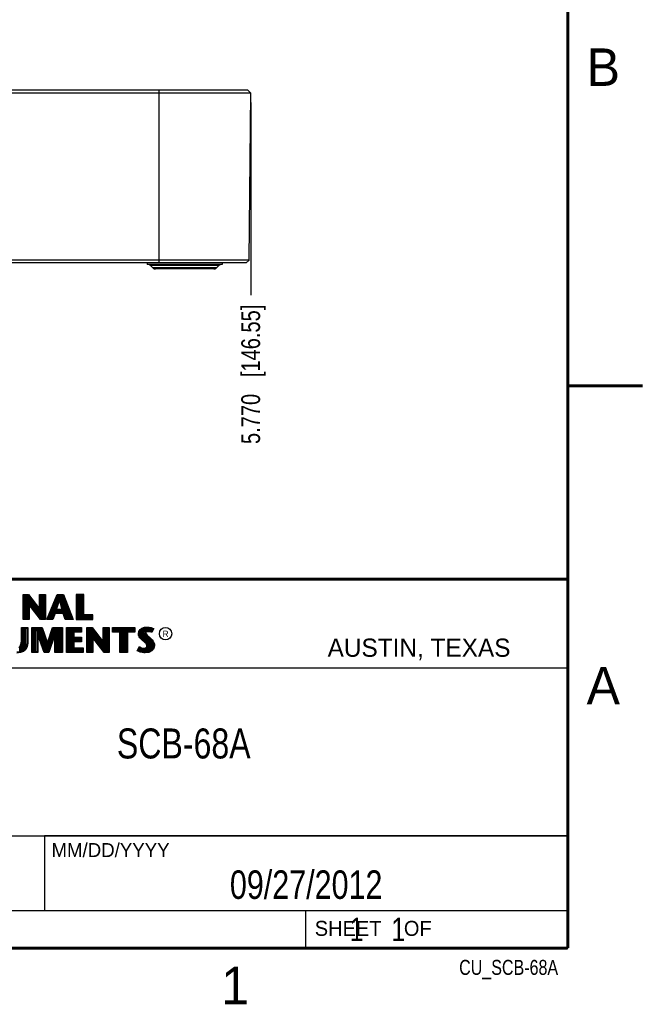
# Model space of a CAD drawing. Header units: inches. Extents: x 0 to 22, y 0 to 17.
# Tile 9 of 12: x 17.8 to 22, y 0.1 to 6.7. Entities that reach past the tile are written whole.
import ezdxf

# ---------------------------------------------------------------- set-up
doc = ezdxf.new("R2010")
doc.units = ezdxf.units.IN
doc.header["$LTSCALE"] = 1.21
doc.header["$MEASUREMENT"] = 0
doc.layers.get('0').update_dxf_attribs({"linetype": 'CONTINUOUS'})
for name, color, linetype in [('DETAIL', 7, 'CONTINUOUS'), ('DIMENSIONS', 7, 'CONTINUOUS'), ('NOTE', 7, 'CONTINUOUS')]:
    doc.layers.add(name, color=color, linetype=linetype)
doc.styles.get("Standard").update_dxf_attribs({"font": 'txt', "width": 0.8})
doc.styles.add('TEXTSTYLE_2', font='txt')
doc.dimstyles.new('DIMSTYLE_2', dxfattribs={"dimtxt": 0.125, "dimasz": 0.18, "dimexe": 0.18, "dimexo": 0.0625, "dimgap": 0.09, "dimtad": 0, "dimtih": 1, "dimtoh": 1, "dimdec": 3, "dimzin": 4, "dimdsep": 46, "dimtxsty": 'STANDARD', "dimblk": '_FILLED', "dimblk1": '_FILLED', "dimblk2": '_FILLED', "dimcen": 0.09, "dimadec": 0, "dimazin": 0, "dimtp": 0.01, "dimtm": 0.01, "dimtfac": 1, "dimtdec": 3, "dimtofl": 0, "dimtmove": 0, "dimatfit": 3, "dimldrblk": '_FILLED', "dimfxl": 1, "dimtolj": 1, "dimtzin": 4, "dimarcsym": 0})

# ---------------------------------------------------------------- blocks, each defined once
blk = doc.blocks.new('*D28')
at = {"layer": 'DIMENSIONS', "color": 2, "linetype": 'CONTINUOUS'}
blk.add_line((19.3849, 6.1385), (19.3849, 4.8535), dxfattribs=at)
at = {"layer": 'DIMENSIONS', "color": 2, "linetype": 'CONTINUOUS', "insert": (19.3224, 4.791), "char_height": 0.125, "width": 1.425, "attachment_point": 3, "rotation": 90, "line_spacing_factor": 0.9}
blk.add_mtext('5.770{\\Ftxt.shx;\\W1.000000;\\H0.125000; }[146.55]', dxfattribs=at)
blk = doc.blocks.new('_FILLED')
at = {"color": 0, "linetype": 'BYBLOCK'}
blk.add_solid([(0, 0), (-1, 0.174), (-1, -0.174)], dxfattribs=at)

msp = doc.modelspace()

# ---------------------------------------------------------------- linework, layer by layer
at = {"color": 7, "linetype": 'CONTINUOUS'}
for p, q in [((19.3849, 6.201), (13.6151, 6.201)), ((19.3651, 6.221), (13.6349, 6.221)), ((18.775, 5.069), (18.775, 6.221)), ((19.3849, 6.201), (19.3651, 6.221)), ((19.3752, 5.0887), (19.3849, 6.201)), ((19.3752, 5.0887), (13.6248, 5.0887)), ((19.3553, 5.069), (13.6447, 5.069)), ((18.695, 5.069), (18.695, 5.059)), ((19.195, 5.059), (18.695, 5.059)), ((19.195, 5.069), (19.195, 5.059)), ((19.3553, 5.069), (19.3752, 5.0887)), ((19.1727, 5.0517), (18.7173, 5.0517)), ((18.7327, 5.0363), (18.7173, 5.0517)), ((19.1573, 5.0363), (18.7327, 5.0363)), ((19.1396, 5.029), (18.7504, 5.029)), ((19.1573, 5.0363), (19.1727, 5.0517))]:
    msp.add_line(p, q, dxfattribs=at)
at = {"color": 2, "linetype": 'CONTINUOUS'}
for p, q in [((16.3737, 2.9596), (21.5037, 2.9596)), ((16.375, 2.96), (21.5, 2.96)), ((21.5037, 2.9596), (21.5037, 1.2496)), ((17.8673, 2.8592), (17.9039, 2.8592)), ((17.8673, 2.6915), (17.8673, 2.8592)), ((17.8721, 2.8543), (17.9015, 2.8543)), ((17.8721, 2.6963), (17.8721, 2.8543)), ((17.879, 2.6963), (17.879, 2.8543)), ((17.8874, 2.6963), (17.8874, 2.8543)), ((17.8941, 2.6963), (17.8941, 2.8543)), ((17.8991, 2.8543), (17.9019, 2.8042)), ((17.9015, 2.8543), (17.9813, 2.7492)), ((17.9039, 2.8592), (17.9764, 2.7636)), ((17.9057, 2.7992), (17.9057, 2.8487)), ((17.9124, 2.7905), (17.9124, 2.8399)), ((17.9191, 2.7818), (17.9191, 2.8311)), ((17.9764, 2.8592), (18.0162, 2.8592)), ((17.9764, 2.7636), (17.9764, 2.8592)), ((17.9813, 2.8543), (18.0114, 2.8543)), ((17.9813, 2.7492), (17.9813, 2.8543)), ((17.9858, 2.695), (17.9858, 2.8543)), ((17.9925, 2.6963), (17.9925, 2.8543)), ((17.9992, 2.6963), (17.9992, 2.8543)), ((18.0059, 2.6963), (18.0059, 2.8543)), ((18.0114, 2.8543), (18.0114, 2.6963)), ((18.0162, 2.8592), (18.0162, 2.6915)), ((18.0262, 2.6915), (18.0946, 2.8591)), ((18.0334, 2.6964), (18.0979, 2.8542)), ((18.086, 2.7364), (18.086, 2.825)), ((18.0926, 2.7814), (18.0926, 2.8414)), ((18.0946, 2.8591), (18.1369, 2.8591)), ((18.0979, 2.8542), (18.1336, 2.8542)), ((18.0993, 2.803), (18.0993, 2.8542)), ((18.106, 2.8228), (18.106, 2.8542)), ((18.1127, 2.8228), (18.1127, 2.8542)), ((18.1193, 2.8002), (18.1193, 2.8542)), ((18.126, 2.7756), (18.126, 2.8542)), ((18.1327, 2.7364), (18.1327, 2.8542)), ((18.1336, 2.8542), (18.1935, 2.6964)), ((18.1369, 2.8591), (18.2005, 2.6915)), ((18.1394, 2.7295), (18.1394, 2.8389)), ((18.272, 2.8591), (18.2214, 2.8591)), ((18.2214, 2.8591), (18.2214, 2.6915)), ((18.2671, 2.8542), (18.2262, 2.8542)), ((18.2262, 2.8542), (18.2262, 2.6964)), ((18.2328, 2.6964), (18.2328, 2.8542)), ((18.2395, 2.6964), (18.2395, 2.8542)), ((18.2462, 2.6964), (18.2462, 2.8542)), ((18.2529, 2.6964), (18.2529, 2.8542)), ((18.2595, 2.6964), (18.2595, 2.8542)), ((18.2671, 2.7179), (18.2671, 2.8542)), ((18.272, 2.7227), (18.272, 2.8591)), ((17.9848, 2.6963), (17.9019, 2.8042)), ((17.9019, 2.8042), (17.9019, 2.6963)), ((17.9824, 2.6915), (17.9067, 2.7899)), ((17.9067, 2.7899), (17.9067, 2.6915)), ((17.9258, 2.7731), (17.9258, 2.8223)), ((17.9324, 2.7645), (17.9324, 2.8135)), ((17.9391, 2.7558), (17.9391, 2.8047)), ((17.9458, 2.7471), (17.9458, 2.7959)), ((17.9525, 2.7384), (17.9525, 2.7871)), ((17.9591, 2.7297), (17.9591, 2.7783)), ((17.9658, 2.7211), (17.9658, 2.7695)), ((17.9725, 2.7124), (17.9725, 2.7607)), ((18.0593, 2.6964), (18.0593, 2.7597)), ((18.0659, 2.7048), (18.0659, 2.776)), ((18.0726, 2.7214), (18.0726, 2.7924)), ((18.0793, 2.7364), (18.0793, 2.8087)), ((18.084, 2.7533), (18.1054, 2.8228)), ((18.0905, 2.7581), (18.109, 2.8179)), ((18.1258, 2.7581), (18.0905, 2.7581)), ((18.1054, 2.8228), (18.1132, 2.8228)), ((18.109, 2.8179), (18.1095, 2.8179)), ((18.1095, 2.8179), (18.1258, 2.7581)), ((18.1132, 2.8228), (18.1321, 2.7533)), ((18.146, 2.7096), (18.146, 2.8213)), ((18.1527, 2.6964), (18.1527, 2.8038)), ((18.1594, 2.6964), (18.1594, 2.7862)), ((18.1661, 2.6964), (18.1661, 2.7686)), ((17.9019, 2.6963), (17.8721, 2.6963)), ((17.9792, 2.7037), (17.9813, 2.7492)), ((18.0114, 2.6963), (17.9848, 2.6963)), ((18.0625, 2.6964), (18.0334, 2.6964)), ((18.0392, 2.6964), (18.0392, 2.7107)), ((18.0459, 2.6964), (18.0459, 2.727)), ((18.0526, 2.6964), (18.0526, 2.7434)), ((18.0786, 2.7364), (18.0625, 2.6964)), ((18.0819, 2.7316), (18.0658, 2.6915)), ((18.137, 2.7364), (18.0786, 2.7364)), ((18.1335, 2.7316), (18.0819, 2.7316)), ((18.1321, 2.7533), (18.084, 2.7533)), ((18.0926, 2.7364), (18.0926, 2.7533)), ((18.0993, 2.7364), (18.0993, 2.7533)), ((18.106, 2.7364), (18.106, 2.7533)), ((18.1127, 2.7364), (18.1127, 2.7533)), ((18.1193, 2.7364), (18.1193, 2.7533)), ((18.126, 2.7364), (18.126, 2.7533)), ((18.147, 2.6915), (18.1335, 2.7316)), ((18.1505, 2.6964), (18.137, 2.7364)), ((18.1935, 2.6964), (18.1505, 2.6964)), ((18.1727, 2.6964), (18.1727, 2.751)), ((18.1794, 2.6964), (18.1794, 2.7334)), ((18.1861, 2.6964), (18.1861, 2.7158)), ((18.2262, 2.6964), (18.3284, 2.6964)), ((18.2662, 2.6964), (18.2662, 2.7179)), ((18.3284, 2.7179), (18.2671, 2.7179)), ((18.3332, 2.7227), (18.272, 2.7227)), ((18.2729, 2.6964), (18.2729, 2.7179)), ((18.2796, 2.6964), (18.2796, 2.7179)), ((18.2862, 2.6964), (18.2862, 2.7179)), ((18.2929, 2.6964), (18.2929, 2.7179)), ((18.2996, 2.6964), (18.2996, 2.7179)), ((18.3063, 2.6964), (18.3063, 2.7179)), ((18.3129, 2.6964), (18.3129, 2.7179)), ((18.3196, 2.6964), (18.3196, 2.7179)), ((18.3284, 2.6964), (18.3284, 2.7179)), ((18.3332, 2.6915), (18.3332, 2.7227)), ((17.8557, 2.6384), (17.899, 2.6384)), ((17.8557, 2.5499), (17.8557, 2.6384)), ((17.8606, 2.6335), (17.8941, 2.6335)), ((17.8606, 2.5499), (17.8606, 2.6335)), ((17.8654, 2.4812), (17.8654, 2.6335)), ((17.9067, 2.6915), (17.8673, 2.6915)), ((17.8721, 2.4868), (17.8721, 2.6335)), ((17.8788, 2.4924), (17.8788, 2.6335)), ((17.8854, 2.5024), (17.8854, 2.6335)), ((17.8941, 2.6335), (17.8941, 2.5349)), ((17.899, 2.6384), (17.899, 2.5345)), ((17.9264, 2.6384), (17.9949, 2.6384)), ((17.9264, 2.4708), (17.9264, 2.6384)), ((17.9313, 2.6335), (17.9914, 2.6335)), ((17.9313, 2.4756), (17.9313, 2.6335)), ((17.9388, 2.4756), (17.9388, 2.6335)), ((17.9455, 2.4756), (17.9455, 2.6335)), ((17.9522, 2.4756), (17.9522, 2.6335)), ((17.9613, 2.6167), (17.9589, 2.6335)), ((17.9655, 2.6046), (17.9655, 2.6335)), ((17.9722, 2.5856), (17.9722, 2.6335)), ((17.9789, 2.5666), (17.9789, 2.6335)), ((18.0162, 2.6915), (17.9824, 2.6915)), ((17.9856, 2.5475), (17.9856, 2.6335)), ((17.9914, 2.6335), (18.03, 2.52)), ((17.9922, 2.5285), (17.9922, 2.6311)), ((17.9949, 2.6384), (18.0298, 2.5355)), ((18.0658, 2.6915), (18.0262, 2.6915)), ((18.0298, 2.5355), (18.0629, 2.6384)), ((18.03, 2.52), (18.0664, 2.6335)), ((18.0629, 2.6384), (18.1299, 2.6384)), ((18.0657, 2.5634), (18.0657, 2.6311)), ((18.0664, 2.6335), (18.1251, 2.6335)), ((18.0723, 2.5831), (18.0723, 2.6335)), ((18.079, 2.6028), (18.079, 2.6335)), ((18.084, 2.6176), (18.0857, 2.6335)), ((18.0924, 2.4756), (18.0924, 2.6335)), ((18.099, 2.4756), (18.099, 2.6335)), ((18.1057, 2.4756), (18.1057, 2.6335)), ((18.1124, 2.4756), (18.1124, 2.6335)), ((18.1191, 2.4756), (18.1191, 2.6335)), ((18.1251, 2.6335), (18.1251, 2.4756)), ((18.1299, 2.6384), (18.1299, 2.4708)), ((18.2005, 2.6915), (18.147, 2.6915)), ((18.1564, 2.6384), (18.2578, 2.6384)), ((18.1564, 2.4708), (18.1564, 2.6384)), ((18.1612, 2.6335), (18.253, 2.6335)), ((18.1612, 2.4756), (18.1612, 2.6335)), ((18.1658, 2.4756), (18.1658, 2.6335)), ((18.1725, 2.4756), (18.1725, 2.6335)), ((18.1791, 2.4756), (18.1791, 2.6335)), ((18.1858, 2.4756), (18.1858, 2.6335)), ((18.1925, 2.4756), (18.1925, 2.6335)), ((18.1992, 2.4756), (18.1992, 2.6335)), ((18.2058, 2.6119), (18.2058, 2.6335)), ((18.2125, 2.6119), (18.2125, 2.6335)), ((18.2192, 2.6119), (18.2192, 2.6335)), ((18.2214, 2.6915), (18.3332, 2.6915)), ((18.2259, 2.6119), (18.2259, 2.6335)), ((18.2325, 2.6119), (18.2325, 2.6335)), ((18.2392, 2.6119), (18.2392, 2.6335)), ((18.2459, 2.6119), (18.2459, 2.6335)), ((18.253, 2.6335), (18.253, 2.6119)), ((18.2578, 2.6384), (18.2578, 2.6071)), ((18.2918, 2.6385), (18.3284, 2.6385)), ((18.2918, 2.4708), (18.2918, 2.6385)), ((18.2967, 2.6336), (18.326, 2.6336)), ((18.2967, 2.4756), (18.2967, 2.6336)), ((18.2993, 2.4756), (18.2993, 2.6336)), ((18.306, 2.4756), (18.306, 2.6336)), ((18.3127, 2.4756), (18.3127, 2.6336)), ((18.3193, 2.4756), (18.3193, 2.6336)), ((18.326, 2.6336), (18.4058, 2.5284)), ((18.3264, 2.5834), (18.326, 2.6336)), ((18.3284, 2.6385), (18.401, 2.5429)), ((18.401, 2.6385), (18.4408, 2.6385)), ((18.401, 2.5429), (18.401, 2.6385)), ((18.4058, 2.6336), (18.4359, 2.6336)), ((18.4058, 2.5284), (18.4058, 2.6336)), ((18.4128, 2.4756), (18.4128, 2.6336)), ((18.4195, 2.4756), (18.4195, 2.6336)), ((18.4261, 2.4756), (18.4261, 2.6336)), ((18.4328, 2.4756), (18.4328, 2.6336)), ((18.4359, 2.6336), (18.4359, 2.4756)), ((18.4408, 2.6385), (18.4408, 2.4708)), ((18.4641, 2.6383), (18.6117, 2.6383)), ((18.4641, 2.607), (18.4641, 2.6383)), ((18.469, 2.6334), (18.6068, 2.6334)), ((18.469, 2.6119), (18.469, 2.6334)), ((18.4729, 2.6119), (18.4729, 2.6334)), ((18.4795, 2.6119), (18.4795, 2.6334)), ((18.4862, 2.6119), (18.4862, 2.6334)), ((18.4929, 2.6119), (18.4929, 2.6334)), ((18.4996, 2.6119), (18.4996, 2.6334)), ((18.5062, 2.6119), (18.5062, 2.6334)), ((18.5129, 2.6119), (18.5129, 2.6334)), ((18.5174, 2.6119), (18.5196, 2.6334)), ((18.5263, 2.4756), (18.5263, 2.6334)), ((18.5329, 2.4756), (18.5329, 2.6334)), ((18.5396, 2.4756), (18.5396, 2.6334)), ((18.5463, 2.4756), (18.5463, 2.6334)), ((18.553, 2.4756), (18.553, 2.6334)), ((18.5584, 2.6119), (18.5596, 2.6334)), ((18.5663, 2.6119), (18.5663, 2.6334)), ((18.573, 2.6119), (18.573, 2.6334)), ((18.5797, 2.6119), (18.5797, 2.6334)), ((18.5863, 2.6119), (18.5863, 2.6334)), ((18.593, 2.6119), (18.593, 2.6334)), ((18.5997, 2.6119), (18.5997, 2.6334)), ((18.6068, 2.6334), (18.6068, 2.6119)), ((18.6117, 2.6383), (18.6117, 2.607)), ((18.648, 2.624), (18.6599, 2.6327)), ((18.6516, 2.6206), (18.6622, 2.6284)), ((18.6599, 2.6327), (18.6766, 2.6393)), ((18.6622, 2.6284), (18.6777, 2.6346)), ((18.6664, 2.556), (18.6664, 2.6301)), ((18.6731, 2.5504), (18.6731, 2.6327)), ((18.6766, 2.6393), (18.695, 2.6413)), ((18.6777, 2.6346), (18.6951, 2.6365)), ((18.6819, 2.6044), (18.6798, 2.6348)), ((18.6865, 2.6103), (18.6865, 2.6355)), ((18.6932, 2.6137), (18.6932, 2.6362)), ((18.695, 2.6413), (18.7074, 2.6405)), ((18.6951, 2.6365), (18.7067, 2.6356)), ((18.6998, 2.6149), (18.6998, 2.6361)), ((18.7065, 2.6148), (18.7065, 2.6357)), ((18.7067, 2.6356), (18.7196, 2.6329)), ((18.7074, 2.6405), (18.7209, 2.6376)), ((18.7132, 2.6137), (18.7132, 2.6343)), ((18.7196, 2.6329), (18.7275, 2.6302)), ((18.7199, 2.6121), (18.7199, 2.6328)), ((18.7209, 2.6376), (18.7293, 2.6347)), ((18.7319, 2.6281), (18.7233, 2.6108)), ((18.7385, 2.6304), (18.7252, 2.6039)), ((18.7265, 2.6173), (18.7265, 2.6305)), ((18.7275, 2.6302), (18.7319, 2.6281)), ((18.7293, 2.6347), (18.7385, 2.6304)), ((18.0108, 2.4756), (17.9613, 2.6167)), ((17.9613, 2.6167), (17.9613, 2.4756)), ((18.0073, 2.4708), (17.9662, 2.5882)), ((17.9662, 2.5882), (17.9662, 2.4708)), ((17.9989, 2.5095), (17.9989, 2.6115)), ((18.0056, 2.4904), (18.0056, 2.5918)), ((18.0123, 2.4756), (18.0123, 2.5722)), ((18.084, 2.6176), (18.0359, 2.4756)), ((18.0792, 2.5882), (18.0394, 2.4708)), ((18.0456, 2.5042), (18.0456, 2.5688)), ((18.0523, 2.524), (18.0523, 2.5896)), ((18.059, 2.5437), (18.059, 2.6104)), ((18.0792, 2.4708), (18.0792, 2.5882)), ((18.084, 2.4756), (18.084, 2.6176)), ((18.253, 2.6119), (18.2018, 2.6119)), ((18.2018, 2.6119), (18.2018, 2.5692)), ((18.2018, 2.5692), (18.252, 2.5692)), ((18.2058, 2.5474), (18.2058, 2.5692)), ((18.2578, 2.6071), (18.2066, 2.6071)), ((18.2066, 2.6071), (18.2066, 2.574)), ((18.2066, 2.574), (18.2569, 2.574)), ((18.2125, 2.5474), (18.2125, 2.5692)), ((18.2192, 2.5474), (18.2192, 2.5692)), ((18.2259, 2.5474), (18.2259, 2.5692)), ((18.2325, 2.5474), (18.2325, 2.5692)), ((18.2392, 2.5474), (18.2392, 2.5692)), ((18.2459, 2.5474), (18.2459, 2.5692)), ((18.252, 2.5692), (18.252, 2.5474)), ((18.2569, 2.574), (18.2569, 2.5425)), ((18.4094, 2.4756), (18.3264, 2.5834)), ((18.3264, 2.5834), (18.3264, 2.4756)), ((18.407, 2.4708), (18.3313, 2.5692)), ((18.3313, 2.5692), (18.3313, 2.4708)), ((18.3327, 2.5753), (18.3327, 2.6248)), ((18.3394, 2.5667), (18.3394, 2.6161)), ((18.346, 2.558), (18.346, 2.6073)), ((18.3527, 2.5493), (18.3527, 2.5985)), ((18.3594, 2.5406), (18.3594, 2.5897)), ((18.3661, 2.5319), (18.3661, 2.5809)), ((18.3727, 2.5233), (18.3727, 2.5721)), ((18.3794, 2.5146), (18.3794, 2.5633)), ((18.5125, 2.607), (18.4641, 2.607)), ((18.5174, 2.6119), (18.469, 2.6119)), ((18.5125, 2.4708), (18.5125, 2.607)), ((18.5174, 2.4756), (18.5174, 2.6119)), ((18.6068, 2.6119), (18.5584, 2.6119)), ((18.5584, 2.6119), (18.5584, 2.4756)), ((18.6117, 2.607), (18.5633, 2.607)), ((18.5633, 2.607), (18.5633, 2.4708)), ((18.6362, 2.5964), (18.6391, 2.6108)), ((18.6374, 2.5855), (18.6362, 2.5964)), ((18.6411, 2.5757), (18.6374, 2.5855)), ((18.6391, 2.6108), (18.648, 2.624)), ((18.6411, 2.5962), (18.6437, 2.6089)), ((18.6421, 2.5866), (18.6411, 2.5962)), ((18.6463, 2.5682), (18.6411, 2.5757)), ((18.6455, 2.578), (18.6421, 2.5866)), ((18.6437, 2.6089), (18.6516, 2.6206)), ((18.6501, 2.5713), (18.6455, 2.578)), ((18.6506, 2.5639), (18.6463, 2.5682)), ((18.6464, 2.5754), (18.6464, 2.613)), ((18.6541, 2.5673), (18.6501, 2.5713)), ((18.6564, 2.5581), (18.6506, 2.5639)), ((18.6531, 2.5683), (18.6531, 2.6217)), ((18.6597, 2.5617), (18.6541, 2.5673)), ((18.6827, 2.5424), (18.6597, 2.5617)), ((18.6598, 2.5616), (18.6598, 2.6266)), ((18.6798, 2.5449), (18.6815, 2.5996)), ((18.6819, 2.6044), (18.6815, 2.5996)), ((18.6815, 2.5996), (18.683, 2.5925)), ((18.6851, 2.6093), (18.6819, 2.6044)), ((18.683, 2.5925), (18.6901, 2.5838)), ((18.6897, 2.6126), (18.6851, 2.6093)), ((18.6866, 2.6027), (18.6864, 2.5999)), ((18.6864, 2.5999), (18.6875, 2.5947)), ((18.6865, 2.5387), (18.6865, 2.5882)), ((18.6887, 2.6059), (18.6866, 2.6027)), ((18.6875, 2.5947), (18.6936, 2.5872)), ((18.6918, 2.6082), (18.6887, 2.6059)), ((18.6958, 2.6144), (18.6897, 2.6126)), ((18.6901, 2.5838), (18.7125, 2.5652)), ((18.6967, 2.6097), (18.6918, 2.6082)), ((18.6932, 2.5305), (18.6932, 2.5812)), ((18.6936, 2.5872), (18.7157, 2.5688)), ((18.7018, 2.6151), (18.6958, 2.6144)), ((18.7019, 2.6102), (18.6967, 2.6097)), ((18.6998, 2.4757), (18.6998, 2.5757)), ((18.708, 2.6148), (18.7018, 2.6151)), ((18.7074, 2.6099), (18.7019, 2.6102)), ((18.7065, 2.4766), (18.7065, 2.5701)), ((18.716, 2.6082), (18.7074, 2.6099)), ((18.7172, 2.6129), (18.708, 2.6148)), ((18.7125, 2.5652), (18.7183, 2.5593)), ((18.7132, 2.4809), (18.7132, 2.5645)), ((18.7157, 2.5688), (18.7218, 2.5627)), ((18.7206, 2.6068), (18.716, 2.6082)), ((18.7227, 2.6112), (18.7172, 2.6129)), ((18.7252, 2.6039), (18.7206, 2.6068)), ((18.7218, 2.5627), (18.7278, 2.5564)), ((18.7233, 2.6108), (18.7227, 2.6112)), ((17.8381, 2.5049), (17.8458, 2.5107)), ((17.8411, 2.501), (17.8502, 2.5085)), ((17.8454, 2.4751), (17.8454, 2.5046)), ((17.8458, 2.5107), (17.8509, 2.521)), ((17.8502, 2.5085), (17.8557, 2.5198)), ((17.8509, 2.521), (17.8542, 2.5342)), ((17.8521, 2.4767), (17.8521, 2.5101)), ((17.8542, 2.5342), (17.8557, 2.5499)), ((17.8557, 2.5198), (17.8591, 2.5337)), ((17.8587, 2.4792), (17.8587, 2.5323)), ((17.8591, 2.5337), (17.8606, 2.5499)), ((17.8906, 2.5123), (17.8812, 2.4944)), ((17.8953, 2.5107), (17.885, 2.4913)), ((17.8941, 2.5349), (17.8906, 2.5123)), ((17.899, 2.5345), (17.8953, 2.5107)), ((18.0189, 2.4756), (18.0189, 2.5525)), ((18.0256, 2.4756), (18.0256, 2.5329)), ((18.0323, 2.4756), (18.0323, 2.5272)), ((18.039, 2.4845), (18.039, 2.548)), ((18.252, 2.5474), (18.2018, 2.5474)), ((18.2018, 2.5474), (18.2018, 2.4973)), ((18.2018, 2.4973), (18.2635, 2.4973)), ((18.2058, 2.4756), (18.2058, 2.4973)), ((18.2569, 2.5425), (18.2066, 2.5425)), ((18.2066, 2.5425), (18.2066, 2.5022)), ((18.2066, 2.5022), (18.2683, 2.5022)), ((18.2125, 2.4756), (18.2125, 2.4973)), ((18.2192, 2.4756), (18.2192, 2.4973)), ((18.2259, 2.4756), (18.2259, 2.4973)), ((18.2325, 2.4756), (18.2325, 2.4973)), ((18.2392, 2.4756), (18.2392, 2.4973)), ((18.2459, 2.4756), (18.2459, 2.4973)), ((18.2526, 2.4756), (18.2526, 2.4973)), ((18.2593, 2.4756), (18.2593, 2.4973)), ((18.2635, 2.4973), (18.2635, 2.4756)), ((18.2683, 2.5022), (18.2683, 2.4708)), ((18.3861, 2.5059), (18.3861, 2.5545)), ((18.3928, 2.4972), (18.3928, 2.5457)), ((18.3994, 2.4886), (18.3994, 2.5369)), ((18.4061, 2.4799), (18.4061, 2.5281)), ((18.6285, 2.4832), (18.6434, 2.5109)), ((18.6348, 2.4848), (18.6451, 2.5037)), ((18.6434, 2.5109), (18.6498, 2.5063)), ((18.6451, 2.5037), (18.6472, 2.5021)), ((18.6464, 2.4783), (18.6472, 2.5021)), ((18.6472, 2.5021), (18.6542, 2.4986)), ((18.6498, 2.5063), (18.6561, 2.5031)), ((18.6531, 2.4769), (18.6531, 2.499)), ((18.6542, 2.4986), (18.6634, 2.4955)), ((18.6561, 2.5031), (18.6645, 2.5002)), ((18.6794, 2.5388), (18.6564, 2.5581)), ((18.6598, 2.4753), (18.6598, 2.4967)), ((18.6634, 2.4955), (18.6719, 2.4945)), ((18.6645, 2.5002), (18.672, 2.4994)), ((18.672, 2.4994), (18.6789, 2.4999)), ((18.6789, 2.4999), (18.6841, 2.502)), ((18.6869, 2.5313), (18.6794, 2.5388)), ((18.68, 2.4952), (18.6864, 2.4976)), ((18.6908, 2.5344), (18.6827, 2.5424)), ((18.6841, 2.502), (18.689, 2.5054)), ((18.6864, 2.4976), (18.6926, 2.502)), ((18.6865, 2.4739), (18.6865, 2.4977)), ((18.6913, 2.5244), (18.6869, 2.5313)), ((18.689, 2.5054), (18.6918, 2.51)), ((18.6957, 2.5264), (18.6908, 2.5344)), ((18.6933, 2.5172), (18.6913, 2.5244)), ((18.6918, 2.51), (18.6933, 2.5172)), ((18.6926, 2.502), (18.6964, 2.5082)), ((18.6932, 2.4748), (18.6932, 2.5024)), ((18.6983, 2.5174), (18.6957, 2.5264)), ((18.6964, 2.5082), (18.6983, 2.5174)), ((18.7183, 2.5593), (18.7242, 2.5532)), ((18.7199, 2.4834), (18.7199, 2.5577)), ((18.7321, 2.4969), (18.7222, 2.4859)), ((18.7242, 2.5532), (18.7306, 2.5449)), ((18.7265, 2.4907), (18.7265, 2.5501)), ((18.7278, 2.5564), (18.7348, 2.5475)), ((18.7306, 2.5449), (18.7354, 2.5353)), ((18.737, 2.5079), (18.7321, 2.4969)), ((18.7332, 2.4981), (18.7354, 2.5353)), ((18.7348, 2.5475), (18.7399, 2.5371)), ((18.7354, 2.5353), (18.7377, 2.5278)), ((18.7417, 2.5066), (18.7362, 2.4942)), ((18.7385, 2.5177), (18.737, 2.5079)), ((18.7377, 2.5278), (18.7385, 2.5177)), ((18.7399, 2.5371), (18.7425, 2.5287)), ((18.7434, 2.5175), (18.7417, 2.5066)), ((18.7425, 2.5287), (18.7434, 2.5175)), ((17.849, 2.4755), (17.8263, 2.4727)), ((17.8502, 2.4708), (17.8264, 2.4678)), ((17.8668, 2.4823), (17.849, 2.4755)), ((17.8693, 2.4781), (17.8502, 2.4708)), ((17.8812, 2.4944), (17.8668, 2.4823)), ((17.885, 2.4913), (17.8693, 2.4781)), ((17.9662, 2.4708), (17.9264, 2.4708)), ((17.9613, 2.4756), (17.9313, 2.4756)), ((18.0394, 2.4708), (18.0073, 2.4708)), ((18.0359, 2.4756), (18.0108, 2.4756)), ((18.1299, 2.4708), (18.0792, 2.4708)), ((18.1251, 2.4756), (18.084, 2.4756)), ((18.2683, 2.4708), (18.1564, 2.4708)), ((18.2635, 2.4756), (18.1612, 2.4756)), ((18.3313, 2.4708), (18.2918, 2.4708)), ((18.3264, 2.4756), (18.2967, 2.4756)), ((18.4408, 2.4708), (18.407, 2.4708)), ((18.4359, 2.4756), (18.4094, 2.4756)), ((18.5633, 2.4708), (18.5125, 2.4708)), ((18.5584, 2.4756), (18.5174, 2.4756)), ((18.638, 2.4769), (18.6285, 2.4832)), ((18.6402, 2.4812), (18.6348, 2.4848)), ((18.6472, 2.4732), (18.638, 2.4769)), ((18.6397, 2.4814), (18.6397, 2.4939)), ((18.6486, 2.4778), (18.6402, 2.4812)), ((18.6607, 2.4703), (18.6472, 2.4732)), ((18.6616, 2.4751), (18.6486, 2.4778)), ((18.6722, 2.4686), (18.6607, 2.4703)), ((18.6727, 2.4734), (18.6616, 2.4751)), ((18.6664, 2.4743), (18.6664, 2.4951)), ((18.6719, 2.4945), (18.68, 2.4952)), ((18.6806, 2.4683), (18.6722, 2.4686)), ((18.6804, 2.4731), (18.6727, 2.4734)), ((18.6731, 2.4733), (18.6731, 2.4943)), ((18.6798, 2.4731), (18.6798, 2.4951)), ((18.7053, 2.4764), (18.6804, 2.4731)), ((18.7068, 2.4717), (18.6806, 2.4683)), ((18.7222, 2.4859), (18.7053, 2.4764)), ((18.7252, 2.4821), (18.7068, 2.4717)), ((18.7362, 2.4942), (18.7252, 2.4821)), ((16.7288, 2.37), (21.5, 2.37)), ((16.3737, 1.2496), (21.5037, 1.2496)), ((18.01, 1.25), (21.5, 1.25)), ((18.01, 1.25), (18.01, 0.75)), ((21.5, 1.25), (21.5, 0.75)), ((16.375, 0.75), (21.5, 0.75)), ((18.01, 0.75), (21.5, 0.75)), ((19.75, 0.75), (21.5, 0.75)), ((19.75, 0.75), (19.75, 0.5)), ((21.5, 0.75), (21.5, 0.5)), ((19.75, 0.5), (21.5, 0.5)), ((20.4977, 0.4994), (21.4977, 0.4994)), ((20.4977, 0.4994), (20.4977, 0.4989)), ((20.4977, 0.4989), (21.4977, 0.4989)), ((21.4977, 0.4994), (21.4977, 0.4989))]:
    msp.add_line(p, q, dxfattribs=at)
at = {"color": 7, "linetype": 'CONTINUOUS', "const_width": 0.02}
for points in [[(21.5, 0.5), (21.5, 16.5)], [(22, 4.25), (21.5, 4.25)], [(13.6, 2.9595), (21.5, 2.96)], [(0.5, 0.5), (21.5, 0.5)]]:
    msp.add_lwpolyline(points, dxfattribs=at)
at = {"color": 2, "linetype": 'CONTINUOUS'}
msp.add_circle((18.8172, 2.5968), 0.0414, dxfattribs=at)
at = {"color": 7, "linetype": 'CONTINUOUS'}
for centre, start, end in [((18.6996, 5.034), 44.99999, 90), ((19.1904, 5.034), 90, 135.00001), ((18.7504, 5.054), 224.99999, 270), ((19.1396, 5.054), 270, 315.00001)]:
    msp.add_arc(centre, 0.025, start, end, dxfattribs=at)

# ---------------------------------------------------------------- texts
at = {"color": 2, "linetype": 'CONTINUOUS', "attachment_point": 1, "line_spacing_factor": 0.9, "style": 'TEXTSTYLE_2'}
for s, insert, char_height, width in [('B', (21.625, 6.5), 0.25, 0.25), ('R', (18.7972, 2.6166), 0.0418, 0.041753), ('AUSTIN, TEXAS', (19.898, 2.5642), 0.121576, 1.580488), ('A', (21.625, 2.375), 0.25, 0.25), ('MM/DD/YYYY', (18.0565, 1.2002), 0.093, 0.93), ('SHEET    OF', (19.8121, 0.6815), 0.1, 1.1), ('1', (19.1875, 0.375), 0.25, 0.25)]:
    msp.add_mtext(s, dxfattribs=dict(at, insert=insert, char_height=char_height, width=width))
at = {"layer": 'DETAIL', "color": 7, "linetype": 'CONTINUOUS', "insert": (19.8125, 0.7031), "char_height": 0.15625, "width": 1.375, "attachment_point": 1, "line_spacing_factor": 0.9}
msp.add_mtext('     1    1', dxfattribs=at)
at = {"layer": 'DETAIL', "color": 2, "linetype": 'CONTINUOUS', "insert": (21.4352, 0.4213), "char_height": 0.1, "width": 0.8, "attachment_point": 3, "line_spacing_factor": 0.9}
msp.add_mtext('CU_SCB-68A', dxfattribs=at)
at = {"layer": 'NOTE', "color": 7, "linetype": 'CONTINUOUS', "attachment_point": 2, "line_spacing_factor": 0.9}
for s, insert, char_height, width in [('SCB-68A\\P ', (18.9387, 1.9646), 0.2, 1.12), ('09/27/2012 ', (19.755, 1.0181), 0.19, 1.672)]:
    msp.add_mtext(s, dxfattribs=dict(at, insert=insert, char_height=char_height, width=width))

# ---------------------------------------------------------------- dimensions: what is measured, and where the dimension line sits
at = {"layer": 'DIMENSIONS', "color": 2, "linetype": 'CONTINUOUS'}
dim = msp.add_ordinate_dim(feature_location=(19.3849, 6.1385), offset=(0, -1.285), dtype=1, origin=(13.6151, 6.201), dimstyle='DIMSTYLE_2', dxfattribs=at)
dim.commit()
dim.dimension.update_dxf_attribs({"geometry": '*D28', "text_midpoint": (19.5417, 3.8103)})

doc.saveas('drawing.dxf')
